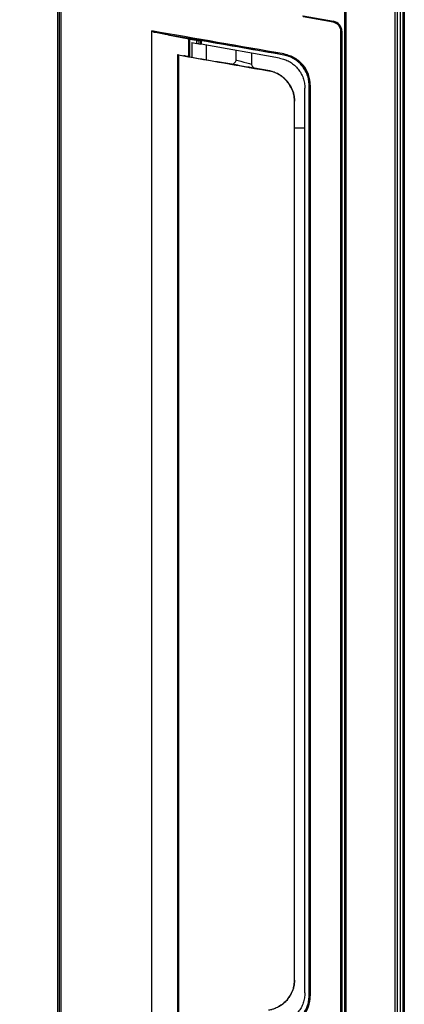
# Model space of a CAD drawing. Header units: millimetres. Extents: x 25 to 1935, y 715 to 2336.
# Tile 7 of 252: x 161 to 199, y 908 to 1005. Entities that reach past the tile are written whole.
import ezdxf

# ---------------------------------------------------------------- set-up
doc = ezdxf.new("R2010")
doc.units = ezdxf.units.MM
doc.header["$LTSCALE"] = 2
doc.layers.get('0').update_dxf_attribs({"color": 2})
doc.styles.add('FS2312', font='simsun.ttf', dxfattribs={"width": 0.8})
doc.dimstyles.new('STANDARD$0', dxfattribs={"dimtxt": 3.5, "dimasz": 3, "dimexe": 1.5, "dimexo": 0.5, "dimgap": 1.5, "dimtad": 1, "dimdec": 1, "dimlfac": 5, "dimdsep": 46, "dimtxsty": 'FS2312', "dimblk1": 'OPEN', "dimblk2": 'OPEN', "dimsah": 1, "dimcen": 0, "dimclrd": 4, "dimclre": 4, "dimclrt": 4, "dimadec": 0, "dimazin": 0, "dimtfac": 1, "dimtdec": 1, "dimtmove": 1, "dimatfit": 0, "dimldrblk": 'OPEN', "dimfxl": 1, "dimtolj": 1, "dimtzin": 0, "dimlwd": 18, "dimlwe": 18, "dimarcsym": 1})

# ---------------------------------------------------------------- blocks, each defined once
blk = doc.blocks.new('_OPEN')
at = {"color": 0}
for p, q in [((0, 0), (-1, 0)), ((-0.966, 0.259), (0, 0)), ((0, 0), (-0.966, -0.259))]:
    blk.add_line(p, q, dxfattribs=at)
blk = doc.blocks.new('*D31')
at = {"color": 4, "lineweight": 18, "transparency": 16777216}
for p, q in [((172.361, 1048.811), (138.974, 1048.811)), ((140.474, 1045.811), (140.474, 861.811)), ((172.361, 858.811), (138.974, 858.811))]:
    blk.add_line(p, q, dxfattribs=at)
at = {"layer": 'Defpoints', "color": 0, "transparency": 16777216}
for p in [(172.861, 1048.811), (140.474, 858.811), (172.861, 858.811)]:
    blk.add_point(p, dxfattribs=at)
at = {"color": 4, "lineweight": 18, "transparency": 16777216, "xscale": 3, "yscale": 3, "zscale": 3}
for p, rotation in [((140.474, 1048.811), 90), ((140.474, 858.811), 270)]:
    blk.add_blockref('_OPEN', p, dxfattribs=dict(at, rotation=rotation))
at = {"color": 4, "transparency": 16777216, "insert": (137.224, 953.811), "char_height": 3.5, "attachment_point": 5, "rotation": 90, "style": 'FS2312'}
blk.add_mtext('\\A1;950', dxfattribs=at)

msp = doc.modelspace()

# ---------------------------------------------------------------- linework, layer by layer
at = {"color": 2, "linetype": 'Continuous', "lineweight": 30}
for p, q in [((164.691, 866.78), (164.691, 1040.841)), ((164.995, 1009.262), (164.995, 898.36)), ((164.86, 898.449), (164.86, 1009.173)), ((192.791, 898.611), (192.791, 1009.011)), ((192.891, 1009.011), (192.891, 898.611)), ((197.691, 899.211), (197.691, 1008.411)), ((197.891, 1008.411), (197.891, 899.211)), ((198.191, 1008.411), (198.191, 899.211)), ((198.496, 1008.411), (198.496, 899.211)), ((198.498, 899.211), (198.498, 1008.411)), ((198.598, 1008.411), (198.598, 899.211)), ((188.639, 1005.185), (191.665, 1004.652)), ((191.647, 1004.551), (188.691, 1005.072)), ((188.709, 1005.171), (191.664, 1004.649)), ((191.664, 1004.649), (191.665, 1004.652)), ((173.891, 903.926), (173.891, 1003.696)), ((192.389, 903.955), (192.389, 1003.667)), ((192.489, 1003.667), (192.389, 1003.667)), ((192.489, 1003.667), (192.489, 903.955)), ((192.491, 1003.667), (192.489, 1003.667)), ((192.491, 1003.667), (192.491, 903.955)), ((175.46, 1003.312), (177.516, 1002.916)), ((177.516, 1001.178), (177.516, 1002.916)), ((177.58, 1002.902), (177.58, 1001.167)), ((177.58, 1002.896), (178.23, 1002.782)), ((177.791, 1002.558), (177.791, 1001.13)), ((177.791, 1002.558), (178.305, 1002.467)), ((178.305, 1002.467), (178.305, 1002.769)), ((178.43, 1002.75), (178.568, 1002.772)), ((178.504, 1002.762), (178.504, 1002.432)), ((178.695, 1002.398), (178.695, 1002.753)), ((178.712, 1002.75), (178.712, 1002.395)), ((178.504, 1002.432), (178.695, 1002.398)), ((179.191, 1002.311), (179.191, 1000.882)), ((182.111, 1001.796), (182.111, 1000.861)), ((183.671, 1000.445), (183.671, 1001.521)), ((176.413, 1001.372), (176.413, 906.25)), ((176.49, 1001.359), (177.015, 1001.267)), ((176.492, 1001.357), (176.492, 906.265)), ((181.726, 1000.449), (180.326, 1000.681)), ((186.81, 1001.334), (186.812, 1001.346)), ((182.144, 1000.368), (181.52, 1000.471)), ((181.52, 1000.471), (181.52, 1000.47)), ((182.144, 1000.359), (182.144, 1000.368)), ((182.291, 1000.335), (182.33, 1000.335)), ((183.332, 1000.158), (183.289, 1000.158)), ((183.289, 1000.158), (183.289, 1000.158)), ((183.332, 1000.15), (183.332, 1000.158)), ((184.163, 1000.005), (183.521, 1000.125)), ((183.521, 1000.125), (183.521, 1000.116)), ((185.422, 999.781), (183.953, 1000.057)), ((184.163, 1000.004), (184.163, 1000.005)), ((184.443, 999.951), (184.664, 999.911)), ((185.422, 999.781), (185.422, 999.78)), ((187.377, 998.458), (187.164, 998.745)), ((188.871, 909.535), (188.871, 998.087)), ((189.29, 998.394), (189.277, 998.394)), ((189.277, 909.228), (189.277, 998.394)), ((189.29, 998.394), (189.39, 998.394)), ((189.29, 909.228), (189.29, 998.394)), ((189.39, 998.394), (189.39, 909.228)), ((187.843, 910.567), (187.843, 997.055)), ((187.852, 910.778), (187.852, 996.844)), ((198.491, 996.135), (198.491, 991.187)), ((198.496, 996.135), (198.491, 996.135)), ((187.852, 994.211), (188.871, 994.211)), ((198.491, 991.187), (198.496, 991.187)), ((198.496, 988.487), (198.491, 988.487)), ((198.491, 988.487), (198.491, 984.535)), ((198.491, 984.535), (198.496, 984.535)), ((198.491, 923.087), (198.491, 919.135)), ((198.496, 923.087), (198.491, 923.087)), ((198.491, 919.135), (198.496, 919.135)), ((198.491, 916.435), (198.491, 911.487)), ((198.496, 916.435), (198.491, 916.435)), ((198.491, 911.487), (198.496, 911.487)), ((187.164, 908.876), (187.377, 909.163)), ((189.277, 909.228), (189.29, 909.228)), ((189.29, 909.228), (189.39, 909.228))]:
    msp.add_line(p, q, dxfattribs=at)
at = {"color": 2, "linetype": 'Continuous', "lineweight": 30, "flags": 128}
for points in [[(191.664, 1004.649), (191.664, 1004.647), (191.663, 1004.642), (191.661, 1004.632), (191.659, 1004.62), (191.657, 1004.605), (191.654, 1004.588), (191.65, 1004.57), (191.647, 1004.551)], [(178.504, 1002.432), (178.498, 1002.433), (178.485, 1002.435), (178.466, 1002.439), (178.441, 1002.443), (178.412, 1002.448), (178.378, 1002.454), (178.342, 1002.461), (178.305, 1002.467)], [(178.712, 1002.395), (178.704, 1002.397), (178.698, 1002.398), (178.695, 1002.398)], [(186.392, 1001.041), (183.827, 1001.494), (181.266, 1001.945), (178.712, 1002.395)], [(188.614, 1000.29), (188.616, 1000.291), (188.62, 1000.295), (188.627, 1000.301), (188.637, 1000.309), (188.649, 1000.318), (188.662, 1000.329), (188.676, 1000.341), (188.691, 1000.353)]]:
    msp.add_lwpolyline(points, dxfattribs=at)
at = {"color": 2, "linetype": 'Continuous', "lineweight": 30}
for centre, radius, start, end in [((191.491, 1003.667), 0.897, 0, 80), ((191.491, 1003.667), 0.997, 0, 80), ((191.491, 1003.667), 1, 0, 80), ((187.848, 1001.24), 1.041, 168.68831, 174.16876), ((186.291, 998.394), 2.998, 0, 39.22887), ((186.291, 998.394), 3.098, 0, 39.22887), ((186.291, 909.228), 2.998, 320.77113, 0), ((186.291, 909.228), 3.098, 320.77113, 0)]:
    msp.add_arc(centre, radius, start, end, dxfattribs=at)
for centre, major_axis, ratio, start_param, end_param in [((188.691, 999.807), (74, -13.034), 0.017168, 1.59902, 1.775178), ((188.674, 999.708), (73.9, -13.034), 0.01719, 1.599028, 1.770414), ((173.891, 1003.559), (2.3, -0.406), 0.01719, 0.823337, 1.421797), ((177.38, 1002.937), (0.2, -0.035), 0.01719, 0.003032, 0.823337), ((178.23, 1002.785), (0.2, -0.035), 0.01719, 4.715421, 6.233857), ((178.768, 1002.737), (0.2, -0.035), 0.01719, 1.710188, 3.092265), ((188.691, 999.705), (73.2, -12.911), 0.01719, 1.599535, 1.710188), ((176.513, 1001.354), (0.1, -0.0176), 0.005968, 1.798741, 4.507285), ((184.885, 1000.125), (41, -7.225), 0.005968, 4.507285, 4.702657), ((177.24, 1001.221), (1, -0.176), 0.005968, 1.386573, 1.798741), ((184.885, 1000.125), (40.5, -7.137), 0.005968, 4.528165, 4.595777), ((180.154, 1000.712), (0.2, -0.035), 0.005968, 4.595777, 5.7477), ((182.891, 1000.653), (0.78, -0.208), 0.008692, 3.142713, 6.28345), ((181.692, 1000.44), (0.2, -0.035), 0.005968, 2.606107, 4.634141), ((184.885, 1000.125), (40.5, -7.137), 0.005968, 4.634141, 4.644055), ((182.822, 1000.259), (1.18, -0.208), 0.005968, 3.521794, 5.994467), ((182.091, 1000.37), (0.2, -0.035), 0.005968, 4.644055, 6.249331), ((182.23, 1000.352), (0.1, -0.0176), 0.005968, 6.249331, 8.889292), ((183.489, 1000.123), (0.2, -0.035), 0.005968, 3.107738, 4.678802), ((183.432, 1000.141), (0.1, -0.0176), 0.005968, 0.489744, 3.107738), ((184.885, 1000.125), (40.5, -7.137), 0.005968, 4.678802, 4.691155), ((183.987, 1000.035), (0.2, -0.035), 0.005968, 4.691155, 6.772929), ((184.689, 999.935), (4.6, -0.811), 0.005968, 4.70807, 4.851115), ((184.81, 996.842), (3.047, 0), 0.984577, 0.309193, 0.56913), ((184.81, 910.78), (3.047, 0), 0.984577, 5.714056, 5.973992)]:
    msp.add_ellipse(centre, major_axis=major_axis, ratio=ratio, start_param=start_param, end_param=end_param, dxfattribs=at)
for points, knots in [([(174.24, 1003.538), (174.175, 1003.549), (174.113, 1003.567), (174.021, 1003.602), (173.99, 1003.615), (173.947, 1003.639), (173.933, 1003.647), (173.913, 1003.662), (173.907, 1003.668), (173.896, 1003.68), (173.891, 1003.688), (173.891, 1003.696)], [0, 0, 0, 0, 0.5, 0.5, 0.75, 0.75, 0.875, 0.875, 0.9375, 0.9375, 1, 1, 1, 1]), ([(181.726, 1000.449), (181.768, 1000.451), (181.862, 1000.453), (181.943, 1000.543), (181.987, 1000.592)], [0, 0, 0, 0, 0.458003, 1, 1, 1, 1]), ([(182.108, 1000.86), (182.109, 1000.852), (182.117, 1000.796), (182.081, 1000.699), (182.035, 1000.614), (181.999, 1000.584), (181.996, 1000.582)], [0, 0, 0, 0, 0.079478, 0.54801, 0.96013, 1, 1, 1, 1]), ([(186.392, 1001.041), (186.557, 1001.004), (186.886, 1000.929), (187.347, 1000.714), (187.767, 1000.43), (188.134, 1000.078), (188.436, 999.67), (188.666, 999.217), (188.815, 998.732), (188.867, 998.349), (188.871, 998.134), (188.871, 998.087)], [0, 0, 0, 0, 0.120788, 0.241575, 0.362365, 0.483154, 0.603911, 0.724667, 0.845435, 0.966201, 1, 1, 1, 1]), ([(189.277, 998.394), (189.277, 998.569), (189.262, 998.742), (189.217, 998.997), (189.198, 999.081), (189.153, 999.249), (189.127, 999.333), (189.037, 999.579), (188.964, 999.736), (188.834, 999.961), (188.788, 1000.034), (188.688, 1000.176), (188.635, 1000.246), (188.466, 1000.447), (188.344, 1000.569), (188.145, 1000.736), (188.077, 1000.789), (187.934, 1000.889), (187.86, 1000.936), (187.633, 1001.067), (187.477, 1001.14), (187.233, 1001.228), (187.15, 1001.254), (186.982, 1001.3), (186.896, 1001.319), (186.81, 1001.334)], [0, 0, 0, 0, 0.125, 0.125, 0.1875, 0.1875, 0.25, 0.25, 0.375, 0.375, 0.4375, 0.4375, 0.5, 0.5, 0.625, 0.625, 0.6875, 0.6875, 0.75, 0.75, 0.875, 0.875, 0.9375, 0.9375, 1, 1, 1, 1]), ([(188.614, 1000.29), (188.49, 1000.426), (188.238, 1000.704), (187.787, 1001.008), (187.307, 1001.233), (186.979, 1001.308), (186.812, 1001.346)], [0, 0, 0, 0, 0.258575, 0.526456, 0.759842, 1, 1, 1, 1]), ([(186.827, 1001.444), (187.01, 1001.412), (187.187, 1001.364), (187.445, 1001.27), (187.53, 1001.234), (187.696, 1001.156), (187.779, 1001.112), (188.018, 1000.972), (188.167, 1000.865), (188.445, 1000.628), (188.574, 1000.497), (188.691, 1000.353)], [0, 0, 0, 0, 0.25, 0.25, 0.375, 0.375, 0.5, 0.5, 0.75, 0.75, 1, 1, 1, 1]), ([(183.767, 1000.193), (183.754, 1000.208), (183.709, 1000.256), (183.675, 1000.346), (183.677, 1000.419), (183.678, 1000.445)], [0, 0, 0, 0, 0.213591, 0.712429, 1, 1, 1, 1]), ([(183.771, 1000.196), (183.786, 1000.174), (183.84, 1000.093), (183.905, 1000.072), (183.953, 1000.057)], [0, 0, 0, 0, 0.281459, 1, 1, 1, 1]), ([(187.292, 998.552), (187.183, 998.69), (186.961, 998.971), (186.542, 999.312), (186.058, 999.586), (185.639, 999.734), (185.384, 999.784), (185.32, 999.796)], [0, 0, 0, 0, 0.226772, 0.45973, 0.686664, 0.922145, 1, 1, 1, 1]), ([(185.572, 999.746), (185.549, 999.751), (185.503, 999.763), (185.439, 999.777), (185.407, 999.784), (185.392, 999.787)], [0, 0, 0, 0, 0.356672, 0.713527, 1, 1, 1, 1]), ([(187.164, 998.745), (187.061, 998.858), (186.853, 999.084), (186.483, 999.359), (186.074, 999.581), (185.763, 999.695), (185.59, 999.741), (185.572, 999.746)], [0, 0, 0, 0, 0.24742, 0.499744, 0.732433, 0.971207, 1, 1, 1, 1]), ([(187.843, 997.055), (187.827, 997.185), (187.795, 997.45), (187.648, 997.959), (187.437, 998.311), (187.292, 998.552)], [0, 0, 0, 0, 0.231528, 0.472406, 1, 1, 1, 1]), ([(187.713, 997.755), (187.732, 997.69), (187.801, 997.46), (187.845, 997.154), (187.852, 996.914), (187.852, 996.843), (187.852, 996.842)], [0, 0, 0, 0, 0.215275, 0.77033, 0.994752, 1, 1, 1, 1]), ([(187.852, 996.842), (187.852, 996.843), (187.851, 996.914), (187.847, 996.986), (187.843, 997.055)], [0, 0, 0, 0, 0.022601, 1, 1, 1, 1]), ([(187.843, 910.567), (187.827, 910.437), (187.795, 910.172), (187.648, 909.663), (187.437, 909.311), (187.292, 909.07)], [0, 0, 0, 0, 0.231528, 0.472406, 1, 1, 1, 1]), ([(187.713, 909.867), (187.732, 909.931), (187.801, 910.161), (187.845, 910.468), (187.852, 910.708), (187.852, 910.778), (187.852, 910.78)], [0, 0, 0, 0, 0.215275, 0.77033, 0.994752, 1, 1, 1, 1]), ([(187.852, 910.78), (187.852, 910.778), (187.851, 910.707), (187.847, 910.636), (187.843, 910.567)], [0, 0, 0, 0, 0.022601, 1, 1, 1, 1]), ([(187.292, 909.07), (187.183, 908.931), (186.961, 908.651), (186.542, 908.31), (186.058, 908.036), (185.639, 907.888), (185.384, 907.838), (185.32, 907.826)], [0, 0, 0, 0, 0.226772, 0.45973, 0.686664, 0.922145, 1, 1, 1, 1]), ([(188.871, 909.535), (188.863, 909.366), (188.846, 909.029), (188.715, 908.537), (188.508, 908.074), (188.225, 907.652), (187.875, 907.284), (187.47, 906.979), (187.018, 906.748), (186.65, 906.63), (186.439, 906.589), (186.392, 906.581)], [0, 0, 0, 0, 0.120778, 0.241557, 0.362337, 0.483115, 0.603886, 0.724657, 0.845412, 0.966168, 1, 1, 1, 1]), ([(186.81, 906.288), (186.982, 906.318), (187.15, 906.363), (187.393, 906.452), (187.473, 906.485), (187.631, 906.558), (187.708, 906.599), (187.936, 906.73), (188.078, 906.829), (188.276, 906.996), (188.34, 907.054), (188.463, 907.177), (188.522, 907.242), (188.691, 907.442), (188.79, 907.584), (188.92, 907.809), (188.96, 907.886), (189.034, 908.043), (189.067, 908.125), (189.157, 908.37), (189.201, 908.538), (189.247, 908.793), (189.258, 908.879), (189.273, 909.053), (189.277, 909.141), (189.277, 909.228)], [0, 0, 0, 0, 0.125, 0.125, 0.1875, 0.1875, 0.25, 0.25, 0.375, 0.375, 0.4375, 0.4375, 0.5, 0.5, 0.625, 0.625, 0.6875, 0.6875, 0.75, 0.75, 0.875, 0.875, 0.9375, 0.9375, 1, 1, 1, 1]), ([(187.164, 908.876), (187.061, 908.764), (186.853, 908.538), (186.483, 908.263), (186.074, 908.04), (185.763, 907.926), (185.59, 907.881), (185.572, 907.876)], [0, 0, 0, 0, 0.24742, 0.499744, 0.732433, 0.971207, 1, 1, 1, 1])]:
    msp.add_open_spline(points, degree=3, knots=knots, dxfattribs=at)

# ---------------------------------------------------------------- dimensions: what is measured, and where the dimension line sits
dim = msp.add_linear_dim(base=(140.474, 858.811), p1=(172.861, 1048.811), p2=(172.861, 858.811), angle=90, dimstyle='STANDARD$0')
dim.commit()
dim.dimension.update_dxf_attribs({"geometry": '*D31', "text_midpoint": (137.224, 953.811)})

doc.saveas('drawing.dxf')
